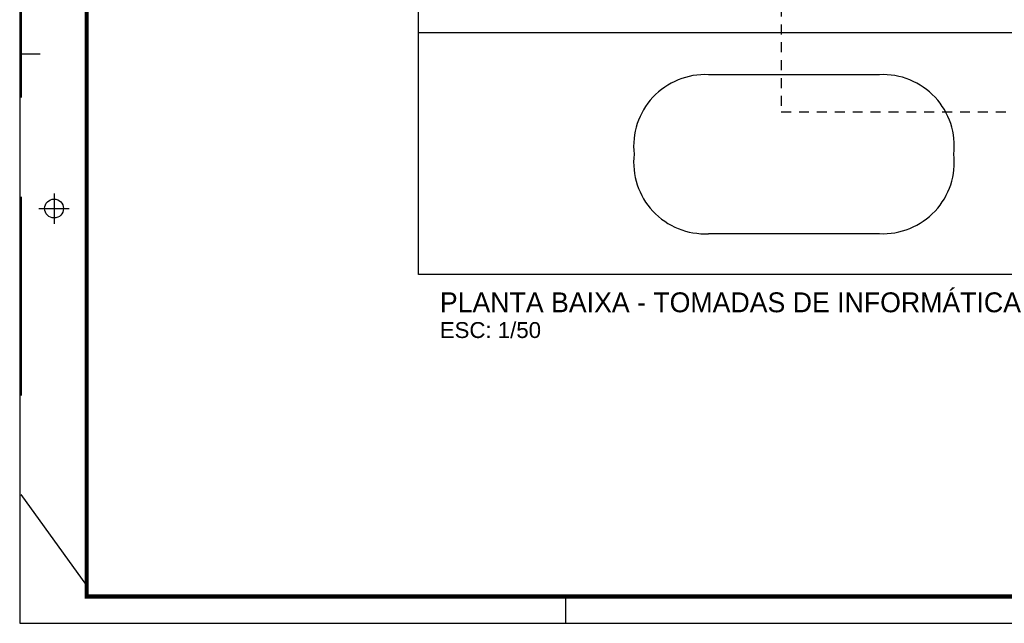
# Model space of a CAD drawing. Extents: x 86.2 to 137.2, y -250.8 to -221.5.
# Tile 1 of 15: x 95 to 107.4, y -250.8 to -243.2. Entities that reach past the tile are written whole.
import ezdxf

# ---------------------------------------------------------------- set-up
doc = ezdxf.new("R2010")
doc.units = 0
doc.header["$MEASUREMENT"] = 0
doc.linetypes.add('HIDDEN', pattern=[0.375, 0.25, -0.125])
doc.layers.get('0').update_dxf_attribs({"linetype": 'CONTINUOUS'})
for name, color, linetype in [('paredes1', 8, 'CONTINUOUS'), ('PRANCHA', 8, 'CONTINUOUS'), ('TEXTO', 4, 'CONTINUOUS')]:
    doc.layers.add(name, color=color, linetype=linetype)
doc.styles.add('ARIAL', font='arial.ttf')

# ---------------------------------------------------------------- blocks, each defined once
blk = doc.blocks.new('A1 1-50')
at = {"layer": 'PRANCHA'}
for p, q in [((3794.895, 272.078), (3794.895, 242.703)), ((3794.915, 249.866), (3795.154, 249.866)), ((3795.327, 248.112), (3795.327, 247.73)), ((3795.136, 247.921), (3795.518, 247.921)), ((3801.761, 242.703), (3801.761, 243.04)), ((3794.895, 242.703), (3837.076, 242.703))]:
    blk.add_line(p, q, dxfattribs=at)
at = {"layer": 'PRANCHA', "linetype": 'HIDDEN', "ltscale": 10}
for p in [(3794.915, 255.569), (3795.739, 243.18)]:
    blk.add_line(p, (3794.915, 244.325), dxfattribs=at)
at = {"layer": 'PRANCHA', "const_width": 0.0506}
blk.add_lwpolyline([(3795.739, 271.74), (3795.739, 243.04), (3836.739, 243.04), (3836.739, 271.74), (3795.739, 271.74)], dxfattribs=at)
at = {"layer": 'PRANCHA'}
blk.add_circle((3795.327, 247.921), 0.119, dxfattribs=at)

msp = doc.modelspace()

# ---------------------------------------------------------------- linework, layer by layer
at = {"layer": 'paredes1'}
msp.add_line((100.003, -243.397), (124.551, -243.397), dxfattribs=at)
msp.add_lwpolyline([(100.003, -224.725), (126.09, -224.725), (126.09, -246.443), (100.003, -246.443)], close=True, dxfattribs=at)
at = {"layer": 'paredes1', "linetype": 'HIDDEN', "ltscale": 0.5}
msp.add_lwpolyline([(104.564, -242.397), (104.564, -244.397), (124.551, -244.397), (124.551, -242.397)], dxfattribs=at)
at = {"layer": 'paredes1'}
for points in [[(106.736, -244.929, 0.462855), (105.801, -243.929), (103.651, -243.929)], [(103.651, -245.929), (105.801, -245.929, 0.462855), (106.736, -244.929)]]:
    msp.add_lwpolyline(points, format="xyb", dxfattribs=at)
for centre, start, end in [((103.608, -244.826), 87.2652, 186.6145), ((103.608, -245.033), 173.3855, 272.7348)]:
    msp.add_arc(centre, 0.898, start, end, dxfattribs=at)

# ---------------------------------------------------------------- block references
msp.add_blockref('A1 1-50', (-3699.905, -493.534))

# ---------------------------------------------------------------- texts
at = {"layer": 'TEXTO', "style": 'ARIAL'}
msp.add_text('PLANTA BAIXA - TOMADAS DE INFORMÁTICA', height=0.25, dxfattribs=at).set_placement((100.272, -246.918))
at = {"layer": 'TEXTO', "color": 2, "style": 'ARIAL'}
msp.add_text('ESC: 1/50', height=0.2, dxfattribs=at).set_placement((100.272, -247.242))

doc.saveas('drawing.dxf')
